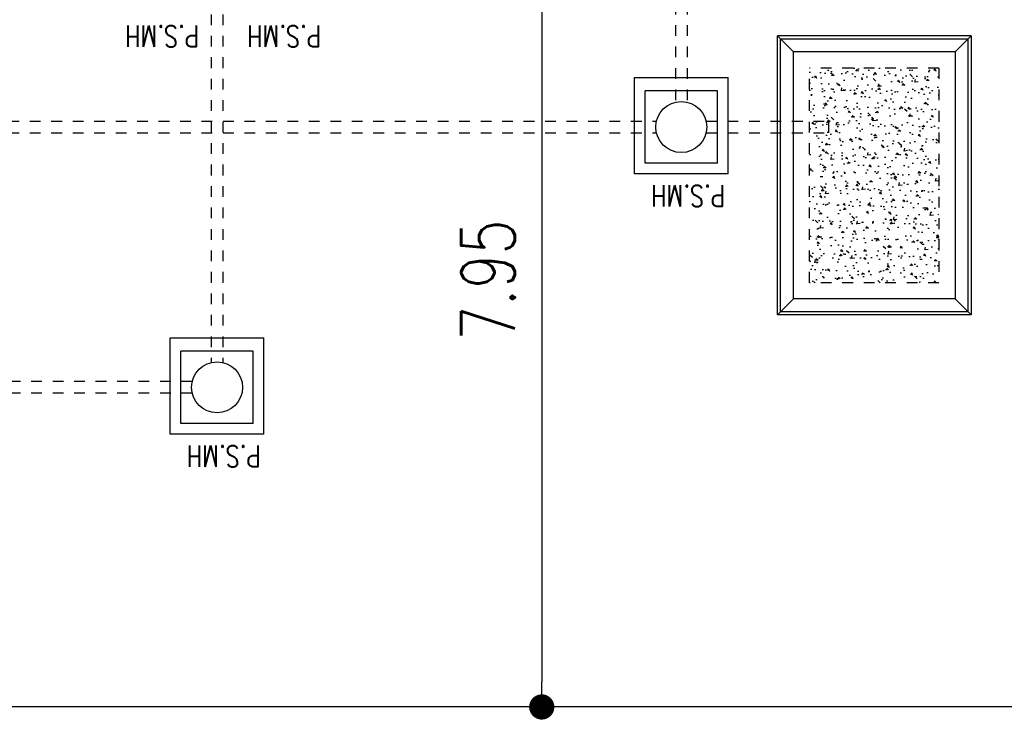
# Model space of a CAD drawing. Header units: millimetres. Extents: x 301 to 1479, y 491 to 1341.
# Tile 12 of 256: x 379 to 388, y 550 to 556. Entities that reach past the tile are written whole.
import ezdxf

# ---------------------------------------------------------------- set-up
doc = ezdxf.new("R2010")
doc.units = ezdxf.units.MM
doc.header["$LTSCALE"] = 1.5
doc.header["$MEASUREMENT"] = 0
for name, pattern in [('HIDDEN', [0.375, 0.25, -0.125]), ('HIDDEN2', [4.7625, 3.175, -1.5875]), ('PHANTOM2', [1.25, 0.625, -0.125, 0.125, -0.125, 0.125, -0.125])]:
    doc.linetypes.add(name, pattern=pattern)
for name, color, linetype in [('AP&SA', 254, 'HIDDEN'), ('BORDER', 5, 'Continuous'), ('Boundary Wall', 64, 'Continuous'), ('Ele', 8, 'Continuous'), ('Hatch Aggregate', 252, 'Continuous'), ('Kerb', 251, 'Continuous'), ('P. Sewr Manhole', 49, 'Continuous'), ('PVC Pipe 110', 69, 'Continuous'), ('PVC Sewer Pipe 110', 24, 'Continuous'), ('TEXT', 7, 'Continuous')]:
    doc.layers.add(name, color=color, linetype=linetype)
doc.styles.add('RS1', font='romans.shx', dxfattribs={"width": 0.75, "height": 0.5})
doc.styles.add('RS2-100', font='ROMANS.shx', dxfattribs={"width": 0.75, "height": 200})
doc.styles.add('RS25', font='romans.shx', dxfattribs={"width": 0.75, "height": 1})
doc.dimstyles.new('BAM500', dxfattribs={"dimscale": 0.5, "dimtxt": 1, "dimasz": 1, "dimexe": 1, "dimexo": 1, "dimgap": 1, "dimtad": 1, "dimdec": 3, "dimzin": 0, "dimdsep": 46, "dimtxsty": 'RS25', "dimblk1": 'DOT', "dimblk2": 'DOT', "dimsah": 1, "dimcen": 3, "dimdle": 1.25, "dimse1": 1, "dimse2": 1, "dimclrd": 6, "dimclre": 6, "dimclrt": 7, "dimaunit": 1, "dimadec": 0, "dimazin": 0, "dimtfac": 0.75, "dimtdec": 3, "dimtmove": 0, "dimatfit": 3, "dimldrblk": 'DOT', "dimfxl": 1, "dimtvp": 1.5, "dimtolj": 1, "dimtzin": 0, "dimarcsym": 0})
doc.dimstyles.new('Souillac5', dxfattribs={"dimscale": 0.5, "dimtxt": 0.5, "dimasz": 0.47, "dimexe": 0, "dimexo": 1, "dimgap": 0.5, "dimtad": 1, "dimzin": 0, "dimdsep": 46, "dimtxsty": 'RS1', "dimblk": 'DOT', "dimcen": 3, "dimse1": 1, "dimse2": 1, "dimclrd": 6, "dimclre": 6, "dimclrt": 7, "dimaunit": 1, "dimadec": 0, "dimazin": 0, "dimtfac": 1, "dimtofl": 0, "dimtmove": 1, "dimatfit": 3, "dimfxl": 1, "dimtolj": 1, "dimtzin": 0, "dimlwe": -1, "dimarcsym": 0})

# ---------------------------------------------------------------- blocks, each defined once
blk = doc.blocks.new('_DOT')
at = {"color": 0, "linetype": 'ByBlock'}
blk.add_line((-0.5, 0), (-1, 0), dxfattribs=at)
at = {"color": 0, "linetype": 'ByBlock', "const_width": 0.5}
blk.add_lwpolyline([(-0.25, 0, 1), (0.25, 0, 1)], format="xyb", close=True, dxfattribs=at)
blk = doc.blocks.new('*D5')
at = {"layer": 'BORDER', "color": 6, "lineweight": -2, "transparency": 16777216}
blk.add_line((340.3956, 528.7452), (492.4248, 549.6092), dxfattribs=at)
at = {"layer": 'DEFPOINTS', "color": 0, "transparency": 16777216}
for p in [(492.9076, 549.769), (492.9202, 549.6772), (339.8876, 528.769)]:
    blk.add_point(p, dxfattribs=at)
at = {"layer": 'BORDER', "color": 6, "lineweight": -2, "transparency": 16777216, "xscale": 0.5, "yscale": 0.5, "zscale": 0.5}
for p, rotation in [((492.9202, 549.6772), 7.814287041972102), ((339.9002, 528.6772), 187.8142870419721)]:
    blk.add_blockref('_DOT', p, dxfattribs=dict(at, rotation=rotation))
at = {"layer": 'BORDER', "color": 7, "transparency": 16777216, "insert": (416.2742, 540.1679), "char_height": 1, "attachment_point": 5, "rotation": 7.81429, "style": 'RS25'}
blk.add_mtext('\\A1;Built ', dxfattribs=at)
blk = doc.blocks.new('COMU')
at = {"layer": 'Hatch Aggregate'}
h = blk.add_hatch(dxfattribs=at)
h.set_pattern_fill('AR-CONC', color=256, scale=30, angle=90)
h.set_pattern_definition([(140, (33603091.74, -774203068.41), (18.825640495, 215.17805478), [22.5, -247.5]), (85, (33603091.74, -774203068.4), (-225.65764011, -41.625400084), [18, -198]), (190.45144446, (33603093.31, -774203050.48), (-206.83199729, 173.55265402), [19.1220576, -210.3426336]), (136.1842, (33603031.74, -774203068.4), (49.65578424, 320.1723992), [33.75, -371.25]), (186.63563549, (33603035.88, -774203041.73), (-292.23558023, 280.3985837), [28.6831026, -315.514128]), (81.18416399, (33603031.74, -774203068.4), (-292.23558008, 280.39858352), [27, -297.0000003]), (111, (33603046.74, -774203038.41), (120.7856672, 179.072115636), [22.5, -247.5]), (56, (33603046.74, -774203038.4), (-217.545013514, 72.994599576), [18, -198]), (161.45144474, (33603056.8, -774203023.49), (-96.75934584, 252.06671302), [19.122057, -210.3426336]), (127.5, (33603091.74, -774203068.41), (-99.8681561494, 3.647956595), [0, -195.6, 0, -201, 0, -198.75]), (97.5, (33603091.74, -774203068.41), (-118.323513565, 78.920861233), [0, -114.6, 0, -191.1, 0, -75.75]), (57.5, (33603091.74, -774203135.31), (6.76646152, 160.146730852), [0, -75, 0, -234, 0, -310.5]), (47.5, (33603091.74, -774203165.31), (-30.0314947, 174.955850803), [0, -97.5, 0, -155.4, 0, -220.5])])
h.paths.add_polyline_path([(205, 10300), (-1000, 10300), (-1000, 8300), (205, 8300)])
at = {"layer": 'AP&SA', "linetype": 'HIDDEN', "ltscale": 10}
for p, q in [((-1000, 8300), (-1000, 10300)), ((-1000, 10300), (205, 10300)), ((205, 10300), (205, 8300)), ((-1000, 8300), (205, 8300))]:
    blk.add_line(p, q, dxfattribs=at)
at = {"layer": 'Kerb'}
for p, q in [((5287.5, 11712.5), (6162.5, 11712.5)), ((5287.5, 11712.5), (5287.5, 10812.5)), ((6162.5, 11712.5), (6162.5, 10812.5)), ((5387.5, 11612.5), (6062.5, 11612.5)), ((5387.5, 11612.5), (5387.5, 10937.5)), ((6062.5, 11612.5), (6062.5, 10937.5)), ((5387.5, 10937.5), (6062.5, 10937.5)), ((6162.5, 10812.5), (5287.5, 10812.5)), ((-1300, 8000), (-1300, 10600)), ((-1300, 10600), (505, 10600)), ((-1150, 10450), (-1300, 10600)), ((-1270, 8030), (-1270, 10570)), ((-1270, 10570), (475, 10570)), ((355, 10450), (505, 10600)), ((475, 10570), (475, 8030)), ((505, 10600), (505, 8000)), ((-1150, 8150), (-1150, 10450)), ((-1150, 10450), (355, 10450)), ((355, 10450), (355, 8150)), ((962.5, 9287.3), (1837.5, 9287.3)), ((962.5, 9287.3), (962.5, 8387.3)), ((1837.5, 9287.3), (1837.5, 8387.3)), ((1062.5, 9187.3), (1737.5, 9187.3)), ((1062.5, 9187.3), (1062.5, 8512.3)), ((1737.5, 9187.3), (1737.5, 8512.3)), ((1062.5, 8512.3), (1737.5, 8512.3)), ((1837.5, 8387.3), (962.5, 8387.3)), ((-1150, 8150), (-1300, 8000)), ((-1150, 8150), (355, 8150)), ((355, 8150), (505, 8000)), ((-1300, 8000), (505, 8000)), ((-1270, 8030), (475, 8030))]:
    blk.add_line(p, q, dxfattribs=at)
at = {"layer": 'P. Sewr Manhole'}
for centre in [(5725, 11275), (1400, 8849.8)]:
    blk.add_circle(centre, 237.5, dxfattribs=at)
at = {"layer": 'PVC Pipe 110', "linetype": 'PHANTOM2', "ltscale": 10}
for p, q in [((24.9, 8904.8), (24.9, 8794.8)), ((1169, 8904.8), (24.9, 8904.8)), ((14469, 8904.8), (1631, 8904.8)), ((1169, 8794.8), (24.9, 8794.8)), ((14469, 8794.8), (1631, 8794.8)), ((1345, 6700), (1345, 8618.8)), ((1455, 6700), (1455, 8618.8))]:
    blk.add_line(p, q, dxfattribs=at)
at = {"layer": 'PVC Sewer Pipe 110', "linetype": 'HIDDEN2', "ltscale": 1.5}
for p, q in [((5956, 11330), (8128.3, 11330)), ((5956, 11220), (8128.3, 11220)), ((5670, 7800), (5670, 11044)), ((5780, 7800), (5780, 11044))]:
    blk.add_line(p, q, dxfattribs=at)
at = {"layer": 'TEXT', "style": 'RS2-100', "width": 0.75}
for p in [(5314.9, 11815.8), (989.9, 9390.6), (4753.2, 7903.3), (5889.9, 7903.3)]:
    blk.add_text('P.S.MH', height=200, rotation=360, dxfattribs=at).set_placement(p)
blk = doc.blocks.new('*D938')
at = {"color": 6, "lineweight": -2, "transparency": 16777216}
blk.add_line((383.9001, 557.6366), (383.9001, 550.154), dxfattribs=at)
at = {"layer": 'DEFPOINTS', "color": 0, "transparency": 16777216}
for p in [(383.9001, 557.8716), (383.9001, 549.919), (383.9001, 549.919)]:
    blk.add_point(p, dxfattribs=at)
at = {"color": 6, "lineweight": -2, "transparency": 16777216, "xscale": 0.235, "yscale": 0.235, "zscale": 0.235}
for p, rotation in [((383.9001, 557.8716), 90), ((383.9001, 549.919), 270)]:
    blk.add_blockref('_DOT', p, dxfattribs=dict(at, rotation=rotation))
at = {"color": 7, "transparency": 16777216, "insert": (383.4001, 553.8953), "char_height": 0.5, "attachment_point": 5, "rotation": 90, "style": 'RS1'}
blk.add_mtext('\\A1;7.95', dxfattribs=at)

msp = doc.modelspace()

# ---------------------------------------------------------------- linework, layer by layer
at = {"layer": 'Boundary Wall'}
msp.add_line((389.7376, 549.919), (367.3626, 549.919), dxfattribs=at)

# ---------------------------------------------------------------- block references
at = {"layer": 'Ele', "xscale": 0.001, "yscale": 0.001, "zscale": 0.001, "rotation": 180}
msp.add_blockref('COMU', (386.6001, 564.1716), dxfattribs=at)

# ---------------------------------------------------------------- dimensions: what is measured, and where the dimension line sits
dim = msp.add_linear_dim(base=(383.9001, 549.919), p1=(383.9001, 557.8716), p2=(383.9001, 549.919), angle=90, dimstyle='Souillac5')
dim.commit()
dim.dimension.update_dxf_attribs({"geometry": '*D938', "text_midpoint": (383.4001, 553.8953)})
at = {"layer": 'BORDER'}
dim = msp.add_aligned_dim(p1=(339.8876, 528.769), p2=(492.9076, 549.769), distance=-0.0926, text='Built ', dimstyle='BAM500', dxfattribs=at)
dim.commit()
dim.dimension.update_dxf_attribs({"geometry": '*D5', "text_midpoint": (416.2742, 540.1679)})

doc.saveas('drawing.dxf')
